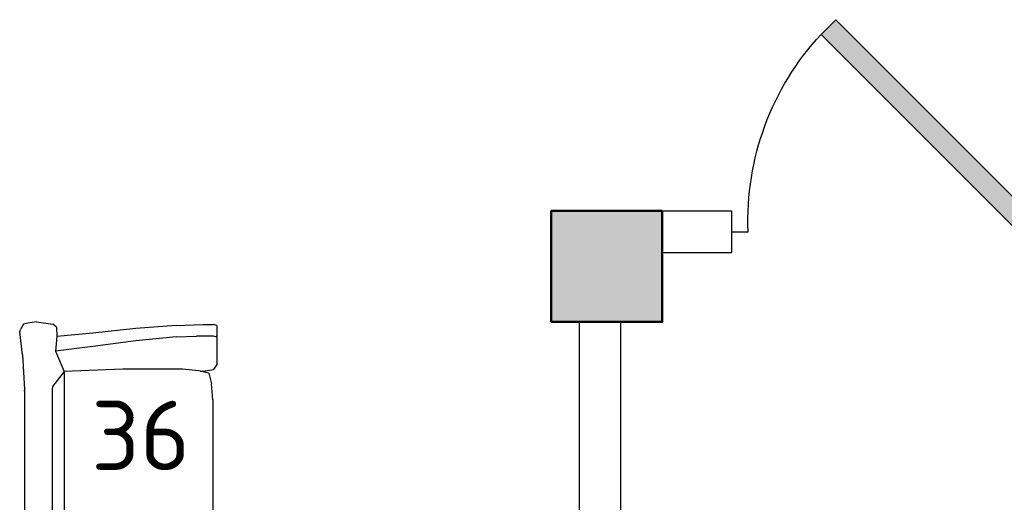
# Model space of a CAD drawing. Header units: millimetres. Extents: x 151654 to 877351, y 70322 to 154322.
# Tile 127 of 173: x 359635 to 363185, y 131004 to 132744. Entities that reach past the tile are written whole.
import ezdxf

# ---------------------------------------------------------------- set-up
doc = ezdxf.new("R2010")
doc.units = ezdxf.units.MM
doc.layers.add('kolonn', color=7, linetype='Continuous')
doc.layers.add('технологич.о', color=152, linetype='Continuous', lineweight=30)
doc.styles.add('GOST', font='isocpeur.ttf')

# ---------------------------------------------------------------- blocks, each defined once
blk = doc.blocks.new('ghsdd')
at = {"ltscale": 50, "true_color": 0x757575}
h = blk.add_hatch(color=8, dxfattribs=at)
h.paths.add_polyline_path([(0, 200), (-200, 200), (-200, 0), (0, 0)])
h.paths.add_polyline_path([(200, 0), (200, 200), (0, 200), (0, 0)])
h.paths.add_polyline_path([(0, 0), (-200, 0), (-200, -200), (0, -200)])
h.paths.add_polyline_path([(0, 0), (0, -200), (200, -200), (200, 0)])
at = {"lineweight": 50, "ltscale": 50}
blk.add_lwpolyline([(200, 200), (200, -200), (-200, -200), (-200, 200), (200, 200)], dxfattribs=at)
blk = doc.blocks.new('jfgjhsdf')
blk.add_hatch(color=1).paths.add_polyline_path([(-592.6, 730.9), (-636.7, 686.7), (0, 50), (44.2, 94.2)])
at = {"color": 1}
for p, q in [((0, 1000), (0, 950)), ((0, 50), (0, 0))]:
    blk.add_line(p, q, dxfattribs=at)
blk.add_lwpolyline([(0, 50), (-636.7, 686.7), (-592.6, 730.9), (44.2, 94.2), (0, 50)], dxfattribs=at)
blk.add_arc((-33.5, 129.6), 821.1, 87.662, 132.9147, dxfattribs=at)
blk = doc.blocks.new('s-style4-2')
at = {"layer": 'технологич.о', "linetype": 'Continuous'}
for p, q in [((-669.7, 710.5), (-677.8, 707.5)), ((-587, 700.5), (-669.7, 710.5)), ((577.9, 700.5), (660.7, 710.5)), ((660.7, 710.5), (667.7, 707.5)), ((-706, 649.4), (-701, 681.4)), ((-701, 681.4), (-698, 696.5)), ((-698, 696.5), (-677.8, 707.5)), ((-587, 700.5), (-462, 693.5)), ((-465.3, 693.6), (-455.9, 694.5)), ((-462, 693.5), (453.9, 693.5)), ((453.9, 693.5), (577.9, 700.5)), ((667.7, 707.5), (688.9, 696.5)), ((700, 647.4), (688.9, 696.5)), ((-706, 649.4), (-698, 590.4)), ((700, 647.4), (688.9, 590.4)), ((-686.9, 577.4), (-698, 590.4)), ((-686.9, 577.4), (-652.9, 576.8)), ((-665.7, 446.3), (-652.9, 576.8)), ((-652.9, 576.8), (-600.5, 581.3)), ((-617.3, 446.3), (-600.5, 581.3)), ((-600.5, 581.3), (-527.5, 550.4)), ((-527.5, 550.4), (-472.6, 592.3)), ((-472.6, 592.3), (-462, 593.4)), ((-462, 593.4), (453.9, 593.4)), ((453.9, 593.4), (464.4, 592.3)), ((464.4, 592.3), (528.5, 550.4)), ((528.5, 550.4), (600.6, 580.1)), ((617.3, 446.3), (600.6, 580.1)), ((600.6, 580.1), (651, 576.9)), ((677.8, 577.4), (650.6, 576.9)), ((664.7, 446.3), (651, 576.9)), ((677.8, 577.4), (688.9, 590.4)), ((-535.6, 338.6), (-527.5, 550.4)), ((-527.5, 550.4), (528.5, 550.4)), ((-1, 28), (0.5, 550.4)), ((533.6, 424.7), (528.5, 550.5)), ((-681.8, 291.2), (-665.7, 446.3)), ((-637.5, 291.2), (-617.3, 446.3)), ((637.5, 291.2), (617.3, 446.3)), ((682.8, 291.2), (664.7, 446.3)), ((533.6, 123.1), (533.6, 424.7)), ((-535.6, 123.1), (-535.6, 338.6)), ((-692.9, 146.1), (-681.8, 291.2)), ((-651.6, 146.1), (-637.5, 291.2)), ((651.6, 146.1), (637.5, 291.2)), ((694.9, 146.1), (682.8, 291.2)), ((-692.9, 146.1), (-696, 49)), ((-651.6, 146.1), (-654.6, 73)), ((651.6, 146.1), (654.6, 49)), ((694.9, 146.1), (698, 49)), ((-529.5, 65), (-535.6, 123.1)), ((0, 28), (-1, 123.1)), ((533.6, 123.1), (527.5, 65)), ((-654.6, 12), (-654.6, 73)), ((528.9, 78.5), (529.5, 49)), ((-696, 49), (-696, 12)), ((-528.5, 49), (-534.6, 12)), ((-520.5, 28), (-529.5, 65)), ((-528.3, 60), (-528.5, 49)), ((518.4, 28), (527.5, 65)), ((529.5, 49), (535.6, 12)), ((654.6, 49), (654.6, 12)), ((698, 49), (698, 12)), ((-692.9, 0), (-696, 12)), ((-692.9, 0), (-650.6, 0)), ((-655.6, 0), (-651.6, 3.2)), ((-650.6, 0), (-654.6, 12)), ((-650.6, 0), (-551.7, 0)), ((-551.7, 0), (-534.6, 12)), ((-520.5, 28), (-482.1, 19)), ((-424.6, 14), (-482.1, 19)), ((-424.6, 14), (-25.2, 14)), ((-12.1, 19), (-25.2, 14)), ((-1, 28), (-12.1, 19)), ((0, 28), (10.1, 19)), ((24.2, 14), (10.1, 19)), ((24.2, 14), (422.6, 14)), ((481.1, 19), (422.6, 14)), ((518.4, 28), (481.1, 19)), ((552.7, 0), (535.6, 12)), ((650.6, 0), (654.6, 12)), ((653.6, 0), (651.2, 1.8)), ((693.9, 0), (698, 12)), ((552.7, 0), (650.6, 0)), ((650.6, 0), (693.9, 0))]:
    blk.add_line(p, q, dxfattribs=at)

msp = doc.modelspace()

# ---------------------------------------------------------------- linework, layer by layer
at = {"lineweight": 30}
for p, q in [((361551.5, 132054.5), (362201.5, 132054.5)), ((361951.5, 131904.5), (362201.5, 131904.5)), ((361651.5, 131654.5), (361651.5, 129054.5)), ((361801.5, 131654.5), (361801.5, 129054.5))]:
    msp.add_line(p, q, dxfattribs=at)
msp.add_lwpolyline([(361951.5, 131654.5), (361551.5, 131654.5), (361551.5, 132054.5), (361951.5, 132054.5)], close=True, dxfattribs=at)
msp.add_lwpolyline([(362201.5, 132054.5), (362201.5, 131904.5)], dxfattribs=at)

# ---------------------------------------------------------------- block references
at = {"xscale": -1.19999999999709, "yscale": 1.19999999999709, "zscale": 1.2, "rotation": 90}
msp.add_blockref('jfgjhsdf', (363401.5, 131979.5), dxfattribs=at)
at = {"layer": 'kolonn'}
msp.add_blockref('ghsdd', (361751.5, 131854.5), dxfattribs=at)
at = {"layer": 'технологич.о', "linetype": 'Continuous', "xscale": -1, "rotation": 90}
msp.add_blockref('s-style4-2', (360345.4, 130948.5), dxfattribs=at)

# ---------------------------------------------------------------- texts
at = {"style": 'GOST'}
msp.add_text('36', height=250, dxfattribs=at).set_placement((359892.7, 131120, 11.2))

doc.saveas('drawing.dxf')
